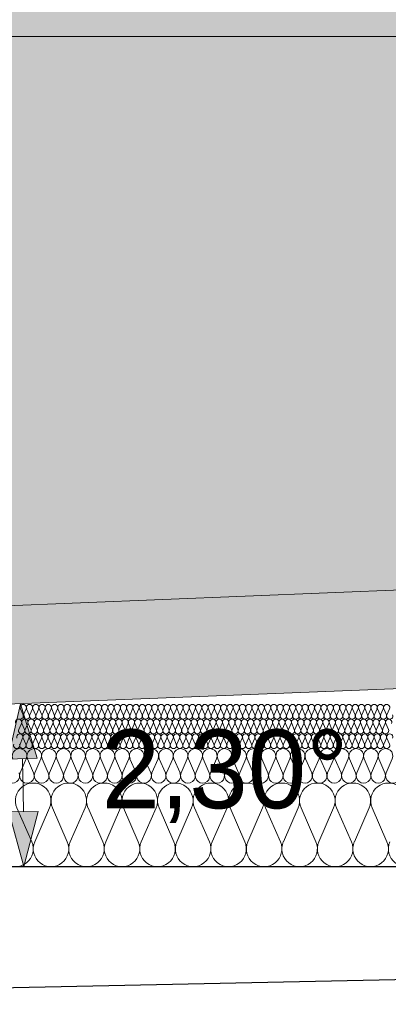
# Model space of a CAD drawing. Extents: x -547885 to -186295, y -25370 to 156194.
# Tile 27 of 256: x -517710 to -516960, y -8250 to -6247. Entities that reach past the tile are written whole.
import ezdxf

# ---------------------------------------------------------------- set-up
doc = ezdxf.new("R2010")
doc.units = 0
doc.header["$MEASUREMENT"] = 0
for name, color, linetype, lineweight in [('Arch dachowki_Nr_Pióra__21', 7, 'Continuous', 9), ('Arch stropy_Nr_Pióra__1', 7, 'Continuous', 25), ('INWENT DACH_Nr_Pióra__21', 7, 'Continuous', 9), ('INWENT KONST. DREWNIANA_Nr_Pióra__21', 7, 'Continuous', 9), ('INWENT WYMIARY_Nr_Pióra__21', 7, 'Continuous', 9), ('INWENT WYMIARY_Nr_Pióra__5', 7, 'Continuous', 13)]:
    doc.layers.add(name, color=color, linetype=linetype, lineweight=lineweight)
for name, color, linetype, lineweight, true_color in [('arch wypelnienia_Nr_Pióra__119', 7, 'Continuous', 13, 0xd9d1d0), ('arch wypelnienia_Nr_Pióra__2', 7, 'Continuous', 13, 0x7f7f7f), ('Inwent Izolacje_Nr_Pióra__2', 7, 'Continuous', 13, 0x7f7f7f)]:
    doc.layers.add(name, color=color, linetype=linetype, lineweight=lineweight, true_color=true_color)
doc.layers.add('Inwent Izolacje', color=7, linetype='Continuous')
doc.layers.add('INWENT WYMIARY', color=7, linetype='Continuous')
doc.styles.add('GENERATED_STYLE_2', font='txt')
doc.dimstyles.new('GENERATED_STYLE__11', dxfattribs={"dimtxt": 160.000002, "dimasz": 110.144928, "dimexe": 0.18, "dimexo": 40, "dimgap": 0.09, "dimtad": 1, "dimtih": 1, "dimtoh": 1, "dimdec": 0, "dimzin": 0, "dimdsep": 46, "dimtxsty": 'GENERATED_STYLE_2', "dimblk": 'ARROWHEAD_5', "dimblk1": 'ARROWHEAD_5', "dimblk2": 'ARROWHEAD_5', "dimcen": 0.09, "dimclrd": 7, "dimclre": 7, "dimclrt": 7, "dimazin": 0, "dimtfac": 1, "dimtdec": 4, "dimtmove": 0, "dimatfit": 3, "dimfxl": 0, "dimtolj": 1, "dimtzin": 0, "dimarcsym": 0})

# ---------------------------------------------------------------- blocks, each defined once
blk = doc.blocks.new('Izolacja cieplna 14_254', base_point=(-507889.6, -7969.6))
at = {"layer": 'Inwent Izolacje_Nr_Pióra__2', "linetype": 'Continuous'}
for p, q in [((-517685.9, -7918.9), (-517716, -7850.2)), ((-517649.8, -7850.2), (-517679.8, -7918.9)), ((-517613.6, -7918.9), (-517643.7, -7850.2)), ((-517577.5, -7850.2), (-517607.6, -7918.9)), ((-517541.4, -7918.9), (-517571.4, -7850.2)), ((-517505.2, -7850.2), (-517535.3, -7918.9)), ((-517469.1, -7918.9), (-517499.2, -7850.2)), ((-517432.9, -7850.2), (-517463, -7918.9)), ((-517396.8, -7918.9), (-517426.9, -7850.2)), ((-517360.7, -7850.2), (-517390.7, -7918.9)), ((-517324.5, -7918.9), (-517354.6, -7850.2)), ((-517288.4, -7850.2), (-517318.5, -7918.9)), ((-517252.3, -7918.9), (-517282.3, -7850.2)), ((-517216.1, -7850.2), (-517246.2, -7918.9)), ((-517180, -7918.9), (-517210, -7850.2)), ((-517143.8, -7850.2), (-517173.9, -7918.9)), ((-517107.7, -7918.9), (-517137.8, -7850.2)), ((-517071.6, -7850.2), (-517101.6, -7918.9)), ((-517035.4, -7918.9), (-517065.5, -7850.2)), ((-516999.3, -7850.2), (-517029.4, -7918.9)), ((-516963.2, -7918.9), (-516993.2, -7850.2))]:
    blk.add_line(p, q, dxfattribs=at)
for centre, start_param, end_param in [((-517682.9, -7835.7), 1.158003, 5.125183), ((-517610.6, -7835.7), 1.158003, 5.125183), ((-517538.3, -7835.7), 1.158003, 5.125183), ((-517466.1, -7835.7), 1.158003, 5.125183), ((-517393.8, -7835.7), 1.158003, 5.125183), ((-517321.5, -7835.7), 1.158003, 5.125183), ((-517249.2, -7835.7), 1.158003, 5.125183), ((-517176.9, -7835.7), 1.158003, 5.125183), ((-517104.7, -7835.7), 1.158003, 5.125183), ((-517032.4, -7835.7), 1.158003, 5.125183), ((-516960.1, -7835.7), 1.158003, 5.125183), ((-517719, -7933.4), 4.299595, 8.266774), ((-517646.7, -7933.4), 4.299595, 8.266774), ((-517574.5, -7933.4), 4.299595, 8.266774), ((-517502.2, -7933.4), 4.299595, 8.266774), ((-517429.9, -7933.4), 4.299595, 8.266774), ((-517357.6, -7933.4), 4.299595, 8.266774), ((-517285.4, -7933.4), 4.299595, 8.266774), ((-517213.1, -7933.4), 4.299595, 8.266774), ((-517140.8, -7933.4), 4.299595, 8.266774), ((-517068.5, -7933.4), 4.299595, 8.266774), ((-516996.3, -7933.4), 4.299595, 8.266774), ((-516924, -7933.4), 4.299595, 8.266774)]:
    blk.add_ellipse(centre, major_axis=(0, -36.2), ratio=0.999515, start_param=start_param, end_param=end_param, dxfattribs=at)
blk = doc.blocks.new('Izolacja cieplna 14_255', base_point=(-508759.6, -7799.6))
at = {"layer": 'Inwent Izolacje_Nr_Pióra__2', "linetype": 'Continuous'}
for p, q in [((-517697, -7750.4), (-517709.4, -7778.7)), ((-517682.1, -7778.7), (-517694.5, -7750.4)), ((-517667.2, -7750.4), (-517679.6, -7778.7)), ((-517652.3, -7778.7), (-517664.7, -7750.4)), ((-517637.4, -7750.4), (-517649.8, -7778.7)), ((-517622.5, -7778.7), (-517634.9, -7750.4)), ((-517607.6, -7750.4), (-517620, -7778.7)), ((-517592.7, -7778.7), (-517605.1, -7750.4)), ((-517577.8, -7750.4), (-517590.2, -7778.7)), ((-517562.9, -7778.7), (-517575.3, -7750.4)), ((-517548, -7750.4), (-517560.4, -7778.7)), ((-517533.1, -7778.7), (-517545.5, -7750.4)), ((-517518.3, -7750.4), (-517530.6, -7778.7)), ((-517503.4, -7778.7), (-517515.7, -7750.4)), ((-517488.5, -7750.4), (-517500.9, -7778.7)), ((-517473.6, -7778.7), (-517486, -7750.4)), ((-517458.7, -7750.4), (-517471.1, -7778.7)), ((-517443.8, -7778.7), (-517456.2, -7750.4)), ((-517428.9, -7750.4), (-517441.3, -7778.7)), ((-517414, -7778.7), (-517426.4, -7750.4)), ((-517399.1, -7750.4), (-517411.5, -7778.7)), ((-517384.2, -7778.7), (-517396.6, -7750.4)), ((-517369.3, -7750.4), (-517381.7, -7778.7)), ((-517354.4, -7778.7), (-517366.8, -7750.4)), ((-517339.5, -7750.4), (-517351.9, -7778.7)), ((-517324.6, -7778.7), (-517337, -7750.4)), ((-517309.7, -7750.4), (-517322.1, -7778.7)), ((-517294.8, -7778.7), (-517307.2, -7750.4)), ((-517280, -7750.4), (-517292.3, -7778.7)), ((-517265.1, -7778.7), (-517277.5, -7750.4)), ((-517250.2, -7750.4), (-517262.6, -7778.7)), ((-517235.3, -7778.7), (-517247.7, -7750.4)), ((-517220.4, -7750.4), (-517232.8, -7778.7)), ((-517205.5, -7778.7), (-517217.9, -7750.4)), ((-517190.6, -7750.4), (-517203, -7778.7)), ((-517175.7, -7778.7), (-517188.1, -7750.4)), ((-517160.8, -7750.4), (-517173.2, -7778.7)), ((-517145.9, -7778.7), (-517158.3, -7750.4)), ((-517131, -7750.4), (-517143.4, -7778.7)), ((-517116.1, -7778.7), (-517128.5, -7750.4)), ((-517101.2, -7750.4), (-517113.6, -7778.7)), ((-517086.3, -7778.7), (-517098.7, -7750.4)), ((-517071.4, -7750.4), (-517083.8, -7778.7)), ((-517056.5, -7778.7), (-517068.9, -7750.4)), ((-517041.7, -7750.4), (-517054, -7778.7)), ((-517026.8, -7778.7), (-517039.2, -7750.4)), ((-517011.9, -7750.4), (-517024.3, -7778.7)), ((-516997, -7778.7), (-517009.4, -7750.4)), ((-516982.1, -7750.4), (-516994.5, -7778.7)), ((-516967.2, -7778.7), (-516979.6, -7750.4)), ((-516952.3, -7750.4), (-516964.7, -7778.7))]:
    blk.add_line(p, q, dxfattribs=at)
for centre, start_param, end_param in [((-517710.6, -7744.5), 2.728799, 6.695979), ((-517680.8, -7744.5), 2.728799, 6.695979), ((-517651, -7744.5), 2.728799, 6.695979), ((-517621.3, -7744.5), 2.728799, 6.695979), ((-517591.5, -7744.5), 2.728799, 6.695979), ((-517561.7, -7744.5), 2.728799, 6.695979), ((-517531.9, -7744.5), 2.728799, 6.695979), ((-517502.1, -7744.5), 2.728799, 6.695979), ((-517472.3, -7744.5), 2.728799, 6.695979), ((-517442.5, -7744.5), 2.728799, 6.695979), ((-517412.7, -7744.5), 2.728799, 6.695979), ((-517383, -7744.5), 2.728799, 6.695979), ((-517353.2, -7744.5), 2.728799, 6.695979), ((-517323.4, -7744.5), 2.728799, 6.695979), ((-517293.6, -7744.5), 2.728799, 6.695979), ((-517263.8, -7744.5), 2.728799, 6.695979), ((-517234, -7744.5), 2.728799, 6.695979), ((-517204.2, -7744.5), 2.728799, 6.695979), ((-517174.4, -7744.5), 2.728799, 6.695979), ((-517144.7, -7744.5), 2.728799, 6.695979), ((-517114.9, -7744.5), 2.728799, 6.695979), ((-517085.1, -7744.5), 2.728799, 6.695979), ((-517055.3, -7744.5), 2.728799, 6.695979), ((-517025.5, -7744.5), 2.728799, 6.695979), ((-516995.7, -7744.5), 2.728799, 6.695979), ((-516965.9, -7744.5), 2.728799, 6.695979), ((-517725.5, -7784.7), 5.870392, 9.837571), ((-517695.7, -7784.7), 5.870392, 9.837571), ((-517665.9, -7784.7), 5.870392, 9.837571), ((-517636.1, -7784.7), 5.870392, 9.837571), ((-517606.4, -7784.7), 5.870392, 9.837571), ((-517576.6, -7784.7), 5.870392, 9.837571), ((-517546.8, -7784.7), 5.870392, 9.837571), ((-517517, -7784.7), 5.870392, 9.837571), ((-517487.2, -7784.7), 5.870392, 9.837571), ((-517457.4, -7784.7), 5.870392, 9.837571), ((-517427.6, -7784.7), 5.870392, 9.837571), ((-517397.9, -7784.7), 5.870392, 9.837571), ((-517368.1, -7784.7), 5.870392, 9.837571), ((-517338.3, -7784.7), 5.870392, 9.837571), ((-517308.5, -7784.7), 5.870392, 9.837571), ((-517278.7, -7784.7), 5.870392, 9.837571), ((-517248.9, -7784.7), 5.870392, 9.837571), ((-517219.1, -7784.7), 5.870392, 9.837571), ((-517189.3, -7784.7), 5.870392, 9.837571), ((-517159.6, -7784.7), 5.870392, 9.837571), ((-517129.8, -7784.7), 5.870392, 9.837571), ((-517100, -7784.7), 5.870392, 9.837571), ((-517070.2, -7784.7), 5.870392, 9.837571), ((-517040.4, -7784.7), 5.870392, 9.837571), ((-517010.6, -7784.7), 5.870392, 9.837571), ((-516980.8, -7784.7), 5.870392, 9.837571), ((-516951, -7784.7), 5.870392, 9.837571)]:
    blk.add_ellipse(centre, major_axis=(-14.9, 0), ratio=0.999587, start_param=start_param, end_param=end_param, dxfattribs=at)
blk = doc.blocks.new('Izolacja cieplna 14_256', base_point=(-509409.6, -7729.6))
at = {"layer": 'Inwent Izolacje_Nr_Pióra__2', "linetype": 'Continuous'}
for p, q in [((-517704.4, -7708.5), (-517709.7, -7720.6)), ((-517698, -7720.6), (-517703.3, -7708.5)), ((-517691.6, -7708.5), (-517696.9, -7720.6)), ((-517685.2, -7720.6), (-517690.5, -7708.5)), ((-517678.8, -7708.5), (-517684.1, -7720.6)), ((-517672.5, -7720.6), (-517677.8, -7708.5)), ((-517666.1, -7708.5), (-517671.4, -7720.6)), ((-517659.7, -7720.6), (-517665, -7708.5)), ((-517653.3, -7708.5), (-517658.6, -7720.6)), ((-517646.9, -7720.6), (-517652.2, -7708.5)), ((-517640.6, -7708.5), (-517645.9, -7720.6)), ((-517634.2, -7720.6), (-517639.5, -7708.5)), ((-517627.8, -7708.5), (-517633.1, -7720.6)), ((-517621.4, -7720.6), (-517626.7, -7708.5)), ((-517615, -7708.5), (-517620.3, -7720.6)), ((-517608.7, -7720.6), (-517614, -7708.5)), ((-517602.3, -7708.5), (-517607.6, -7720.6)), ((-517595.9, -7720.6), (-517601.2, -7708.5)), ((-517589.5, -7708.5), (-517594.8, -7720.6)), ((-517583.1, -7720.6), (-517588.4, -7708.5)), ((-517576.8, -7708.5), (-517582.1, -7720.6)), ((-517570.4, -7720.6), (-517575.7, -7708.5)), ((-517564, -7708.5), (-517569.3, -7720.6)), ((-517557.6, -7720.6), (-517562.9, -7708.5)), ((-517551.2, -7708.5), (-517556.5, -7720.6)), ((-517544.9, -7720.6), (-517550.2, -7708.5)), ((-517538.5, -7708.5), (-517543.8, -7720.6)), ((-517532.1, -7720.6), (-517537.4, -7708.5)), ((-517525.7, -7708.5), (-517531, -7720.6)), ((-517519.3, -7720.6), (-517524.6, -7708.5)), ((-517513, -7708.5), (-517518.3, -7720.6)), ((-517506.6, -7720.6), (-517511.9, -7708.5)), ((-517500.2, -7708.5), (-517505.5, -7720.6)), ((-517493.8, -7720.6), (-517499.1, -7708.5)), ((-517487.4, -7708.5), (-517492.7, -7720.6)), ((-517481.1, -7720.6), (-517486.4, -7708.5)), ((-517474.7, -7708.5), (-517480, -7720.6)), ((-517468.3, -7720.6), (-517473.6, -7708.5)), ((-517461.9, -7708.5), (-517467.2, -7720.6)), ((-517455.5, -7720.6), (-517460.8, -7708.5)), ((-517449.2, -7708.5), (-517454.5, -7720.6)), ((-517442.8, -7720.6), (-517448.1, -7708.5)), ((-517436.4, -7708.5), (-517441.7, -7720.6)), ((-517430, -7720.6), (-517435.3, -7708.5)), ((-517423.6, -7708.5), (-517428.9, -7720.6)), ((-517417.3, -7720.6), (-517422.6, -7708.5)), ((-517410.9, -7708.5), (-517416.2, -7720.6)), ((-517404.5, -7720.6), (-517409.8, -7708.5)), ((-517398.1, -7708.5), (-517403.4, -7720.6)), ((-517391.7, -7720.6), (-517397, -7708.5)), ((-517385.4, -7708.5), (-517390.7, -7720.6)), ((-517379, -7720.6), (-517384.3, -7708.5)), ((-517372.6, -7708.5), (-517377.9, -7720.6)), ((-517366.2, -7720.6), (-517371.5, -7708.5)), ((-517359.8, -7708.5), (-517365.1, -7720.6)), ((-517353.4, -7720.6), (-517358.8, -7708.5)), ((-517347.1, -7708.5), (-517352.4, -7720.6)), ((-517340.7, -7720.6), (-517346, -7708.5)), ((-517334.3, -7708.5), (-517339.6, -7720.6)), ((-517327.9, -7720.6), (-517333.2, -7708.5)), ((-517321.5, -7708.5), (-517326.9, -7720.6)), ((-517315.2, -7720.6), (-517320.5, -7708.5)), ((-517308.8, -7708.5), (-517314.1, -7720.6)), ((-517302.4, -7720.6), (-517307.7, -7708.5)), ((-517296, -7708.5), (-517301.3, -7720.6)), ((-517289.6, -7720.6), (-517295, -7708.5)), ((-517283.3, -7708.5), (-517288.6, -7720.6)), ((-517276.9, -7720.6), (-517282.2, -7708.5)), ((-517270.5, -7708.5), (-517275.8, -7720.6)), ((-517264.1, -7720.6), (-517269.4, -7708.5)), ((-517257.7, -7708.5), (-517263.1, -7720.6)), ((-517251.4, -7720.6), (-517256.7, -7708.5)), ((-517245, -7708.5), (-517250.3, -7720.6)), ((-517238.6, -7720.6), (-517243.9, -7708.5)), ((-517232.2, -7708.5), (-517237.5, -7720.6)), ((-517225.8, -7720.6), (-517231.2, -7708.5)), ((-517219.5, -7708.5), (-517224.8, -7720.6)), ((-517213.1, -7720.6), (-517218.4, -7708.5)), ((-517206.7, -7708.5), (-517212, -7720.6)), ((-517200.3, -7720.6), (-517205.6, -7708.5)), ((-517193.9, -7708.5), (-517199.3, -7720.6)), ((-517187.6, -7720.6), (-517192.9, -7708.5)), ((-517181.2, -7708.5), (-517186.5, -7720.6)), ((-517174.8, -7720.6), (-517180.1, -7708.5)), ((-517168.4, -7708.5), (-517173.7, -7720.6)), ((-517162, -7720.6), (-517167.4, -7708.5)), ((-517155.7, -7708.5), (-517161, -7720.6)), ((-517149.3, -7720.6), (-517154.6, -7708.5)), ((-517142.9, -7708.5), (-517148.2, -7720.6)), ((-517136.5, -7720.6), (-517141.8, -7708.5)), ((-517130.1, -7708.5), (-517135.5, -7720.6)), ((-517123.8, -7720.6), (-517129.1, -7708.5)), ((-517117.4, -7708.5), (-517122.7, -7720.6)), ((-517111, -7720.6), (-517116.3, -7708.5)), ((-517104.6, -7708.5), (-517109.9, -7720.6)), ((-517098.2, -7720.6), (-517103.5, -7708.5)), ((-517091.9, -7708.5), (-517097.2, -7720.6)), ((-517085.5, -7720.6), (-517090.8, -7708.5)), ((-517079.1, -7708.5), (-517084.4, -7720.6)), ((-517072.7, -7720.6), (-517078, -7708.5)), ((-517066.3, -7708.5), (-517071.6, -7720.6)), ((-517060, -7720.6), (-517065.3, -7708.5)), ((-517053.6, -7708.5), (-517058.9, -7720.6)), ((-517047.2, -7720.6), (-517052.5, -7708.5)), ((-517040.8, -7708.5), (-517046.1, -7720.6)), ((-517034.4, -7720.6), (-517039.7, -7708.5)), ((-517028.1, -7708.5), (-517033.4, -7720.6)), ((-517021.7, -7720.6), (-517027, -7708.5)), ((-517015.3, -7708.5), (-517020.6, -7720.6)), ((-517008.9, -7720.6), (-517014.2, -7708.5)), ((-517002.5, -7708.5), (-517007.8, -7720.6)), ((-516996.2, -7720.6), (-517001.5, -7708.5)), ((-516989.8, -7708.5), (-516995.1, -7720.6)), ((-516983.4, -7720.6), (-516988.7, -7708.5)), ((-516977, -7708.5), (-516982.3, -7720.6)), ((-516970.6, -7720.6), (-516975.9, -7708.5)), ((-516964.3, -7708.5), (-516969.6, -7720.6)), ((-516957.9, -7720.6), (-516963.2, -7708.5))]:
    blk.add_line(p, q, dxfattribs=at)
for centre, start_param, end_param in [((-517710.2, -7706), 1.158003, 5.125183), ((-517697.4, -7706), 1.158003, 5.125183), ((-517684.7, -7706), 1.158003, 5.125183), ((-517671.9, -7706), 1.158003, 5.125183), ((-517659.2, -7706), 1.158003, 5.125183), ((-517646.4, -7706), 1.158003, 5.125183), ((-517633.6, -7706), 1.158003, 5.125183), ((-517620.9, -7706), 1.158003, 5.125183), ((-517608.1, -7706), 1.158003, 5.125183), ((-517595.4, -7706), 1.158003, 5.125183), ((-517582.6, -7706), 1.158003, 5.125183), ((-517569.8, -7706), 1.158003, 5.125183), ((-517557.1, -7706), 1.158003, 5.125183), ((-517544.3, -7706), 1.158003, 5.125183), ((-517531.6, -7706), 1.158003, 5.125183), ((-517518.8, -7706), 1.158003, 5.125183), ((-517506, -7706), 1.158003, 5.125183), ((-517493.3, -7706), 1.158003, 5.125183), ((-517480.5, -7706), 1.158003, 5.125183), ((-517467.8, -7706), 1.158003, 5.125183), ((-517455, -7706), 1.158003, 5.125183), ((-517442.2, -7706), 1.158003, 5.125183), ((-517429.5, -7706), 1.158003, 5.125183), ((-517416.7, -7706), 1.158003, 5.125183), ((-517404, -7706), 1.158003, 5.125183), ((-517391.2, -7706), 1.158003, 5.125183), ((-517378.4, -7706), 1.158003, 5.125183), ((-517365.7, -7706), 1.158003, 5.125183), ((-517352.9, -7706), 1.158003, 5.125183), ((-517340.2, -7706), 1.158003, 5.125183), ((-517327.4, -7706), 1.158003, 5.125183), ((-517314.6, -7706), 1.158003, 5.125183), ((-517301.9, -7706), 1.158003, 5.125183), ((-517289.1, -7706), 1.158003, 5.125183), ((-517276.4, -7706), 1.158003, 5.125183), ((-517263.6, -7706), 1.158003, 5.125183), ((-517250.8, -7706), 1.158003, 5.125183), ((-517238.1, -7706), 1.158003, 5.125183), ((-517225.3, -7706), 1.158003, 5.125183), ((-517212.5, -7706), 1.158003, 5.125183), ((-517199.8, -7706), 1.158003, 5.125183), ((-517187, -7706), 1.158003, 5.125183), ((-517174.3, -7706), 1.158003, 5.125183), ((-517161.5, -7706), 1.158003, 5.125183), ((-517148.7, -7706), 1.158003, 5.125183), ((-517136, -7706), 1.158003, 5.125183), ((-517123.2, -7706), 1.158003, 5.125183), ((-517110.5, -7706), 1.158003, 5.125183), ((-517097.7, -7706), 1.158003, 5.125183), ((-517084.9, -7706), 1.158003, 5.125183), ((-517072.2, -7706), 1.158003, 5.125183), ((-517059.4, -7706), 1.158003, 5.125183), ((-517046.7, -7706), 1.158003, 5.125183), ((-517033.9, -7706), 1.158003, 5.125183), ((-517021.1, -7706), 1.158003, 5.125183), ((-517008.4, -7706), 1.158003, 5.125183), ((-516995.6, -7706), 1.158003, 5.125183), ((-516982.9, -7706), 1.158003, 5.125183), ((-516970.1, -7706), 1.158003, 5.125183), ((-516957.3, -7706), 1.158003, 5.125183), ((-517716.6, -7723.2), 4.299595, 8.266774), ((-517703.8, -7723.2), 4.299595, 8.266774), ((-517691.1, -7723.2), 4.299595, 8.266774), ((-517678.3, -7723.2), 4.299595, 8.266774), ((-517665.5, -7723.2), 4.299595, 8.266774), ((-517652.8, -7723.2), 4.299595, 8.266774), ((-517640, -7723.2), 4.299595, 8.266774), ((-517627.3, -7723.2), 4.299595, 8.266774), ((-517614.5, -7723.2), 4.299595, 8.266774), ((-517601.7, -7723.2), 4.299595, 8.266774), ((-517589, -7723.2), 4.299595, 8.266774), ((-517576.2, -7723.2), 4.299595, 8.266774), ((-517563.5, -7723.2), 4.299595, 8.266774), ((-517550.7, -7723.2), 4.299595, 8.266774), ((-517537.9, -7723.2), 4.299595, 8.266774), ((-517525.2, -7723.2), 4.299595, 8.266774), ((-517512.4, -7723.2), 4.299595, 8.266774), ((-517499.7, -7723.2), 4.299595, 8.266774), ((-517486.9, -7723.2), 4.299595, 8.266774), ((-517474.1, -7723.2), 4.299595, 8.266774), ((-517461.4, -7723.2), 4.299595, 8.266774), ((-517448.6, -7723.2), 4.299595, 8.266774), ((-517435.9, -7723.2), 4.299595, 8.266774), ((-517423.1, -7723.2), 4.299595, 8.266774), ((-517410.3, -7723.2), 4.299595, 8.266774), ((-517397.6, -7723.2), 4.299595, 8.266774), ((-517384.8, -7723.2), 4.299595, 8.266774), ((-517372.1, -7723.2), 4.299595, 8.266774), ((-517359.3, -7723.2), 4.299595, 8.266774), ((-517346.5, -7723.2), 4.299595, 8.266774), ((-517333.8, -7723.2), 4.299595, 8.266774), ((-517321, -7723.2), 4.299595, 8.266774), ((-517308.3, -7723.2), 4.299595, 8.266774), ((-517295.5, -7723.2), 4.299595, 8.266774), ((-517282.7, -7723.2), 4.299595, 8.266774), ((-517270, -7723.2), 4.299595, 8.266774), ((-517257.2, -7723.2), 4.299595, 8.266774), ((-517244.4, -7723.2), 4.299595, 8.266774), ((-517231.7, -7723.2), 4.299595, 8.266774), ((-517218.9, -7723.2), 4.299595, 8.266774), ((-517206.2, -7723.2), 4.299595, 8.266774), ((-517193.4, -7723.2), 4.299595, 8.266774), ((-517180.6, -7723.2), 4.299595, 8.266774), ((-517167.9, -7723.2), 4.299595, 8.266774), ((-517155.1, -7723.2), 4.299595, 8.266774), ((-517142.4, -7723.2), 4.299595, 8.266774), ((-517129.6, -7723.2), 4.299595, 8.266774), ((-517116.8, -7723.2), 4.299595, 8.266774), ((-517104.1, -7723.2), 4.299595, 8.266774), ((-517091.3, -7723.2), 4.299595, 8.266774), ((-517078.6, -7723.2), 4.299595, 8.266774), ((-517065.8, -7723.2), 4.299595, 8.266774), ((-517053, -7723.2), 4.299595, 8.266774), ((-517040.3, -7723.2), 4.299595, 8.266774), ((-517027.5, -7723.2), 4.299595, 8.266774), ((-517014.8, -7723.2), 4.299595, 8.266774), ((-517002, -7723.2), 4.299595, 8.266774), ((-516989.2, -7723.2), 4.299595, 8.266774), ((-516976.5, -7723.2), 4.299595, 8.266774), ((-516963.7, -7723.2), 4.299595, 8.266774)]:
    blk.add_ellipse(centre, major_axis=(0, -6.38), ratio=0.999979, start_param=start_param, end_param=end_param, dxfattribs=at)
blk = doc.blocks.new('Izolacja cieplna 14_257', base_point=(-510059.6, -7699.6))
at = {"layer": 'Inwent Izolacje_Nr_Pióra__2', "linetype": 'Continuous'}
for p, q in [((-517706.9, -7678.5), (-517712.2, -7690.6)), ((-517700.5, -7690.6), (-517705.8, -7678.5)), ((-517694.1, -7678.5), (-517699.4, -7690.6)), ((-517687.7, -7690.6), (-517693.1, -7678.5)), ((-517681.4, -7678.5), (-517686.7, -7690.6)), ((-517675, -7690.6), (-517680.3, -7678.5)), ((-517668.6, -7678.5), (-517673.9, -7690.6)), ((-517662.2, -7690.6), (-517667.5, -7678.5)), ((-517655.8, -7678.5), (-517661.1, -7690.6)), ((-517649.5, -7690.6), (-517654.8, -7678.5)), ((-517643.1, -7678.5), (-517648.4, -7690.6)), ((-517636.7, -7690.6), (-517642, -7678.5)), ((-517630.3, -7678.5), (-517635.6, -7690.6)), ((-517623.9, -7690.6), (-517629.2, -7678.5)), ((-517617.5, -7678.5), (-517622.8, -7690.6)), ((-517611.2, -7690.6), (-517616.5, -7678.5)), ((-517604.8, -7678.5), (-517610.1, -7690.6)), ((-517598.4, -7690.6), (-517603.7, -7678.5)), ((-517592, -7678.5), (-517597.3, -7690.6)), ((-517585.6, -7690.6), (-517590.9, -7678.5)), ((-517579.2, -7678.5), (-517584.5, -7690.6)), ((-517572.9, -7690.6), (-517578.2, -7678.5)), ((-517566.5, -7678.5), (-517571.8, -7690.6)), ((-517560.1, -7690.6), (-517565.4, -7678.5)), ((-517553.7, -7678.5), (-517559, -7690.6)), ((-517547.3, -7690.6), (-517552.6, -7678.5)), ((-517540.9, -7678.5), (-517546.3, -7690.6)), ((-517534.6, -7690.6), (-517539.9, -7678.5)), ((-517528.2, -7678.5), (-517533.5, -7690.6)), ((-517521.8, -7690.6), (-517527.1, -7678.5)), ((-517515.4, -7678.5), (-517520.7, -7690.6)), ((-517509, -7690.6), (-517514.3, -7678.5)), ((-517502.6, -7678.5), (-517508, -7690.6)), ((-517496.3, -7690.6), (-517501.6, -7678.5)), ((-517489.9, -7678.5), (-517495.2, -7690.6)), ((-517483.5, -7690.6), (-517488.8, -7678.5)), ((-517477.1, -7678.5), (-517482.4, -7690.6)), ((-517470.7, -7690.6), (-517476, -7678.5)), ((-517464.3, -7678.5), (-517469.7, -7690.6)), ((-517458, -7690.6), (-517463.3, -7678.5)), ((-517451.6, -7678.5), (-517456.9, -7690.6)), ((-517445.2, -7690.6), (-517450.5, -7678.5)), ((-517438.8, -7678.5), (-517444.1, -7690.6)), ((-517432.4, -7690.6), (-517437.7, -7678.5)), ((-517426, -7678.5), (-517431.4, -7690.6)), ((-517419.7, -7690.6), (-517425, -7678.5)), ((-517413.3, -7678.5), (-517418.6, -7690.6)), ((-517406.9, -7690.6), (-517412.2, -7678.5)), ((-517400.5, -7678.5), (-517405.8, -7690.6)), ((-517394.1, -7690.6), (-517399.4, -7678.5)), ((-517387.7, -7678.5), (-517393.1, -7690.6)), ((-517381.4, -7690.6), (-517386.7, -7678.5)), ((-517375, -7678.5), (-517380.3, -7690.6)), ((-517368.6, -7690.6), (-517373.9, -7678.5)), ((-517362.2, -7678.5), (-517367.5, -7690.6)), ((-517355.8, -7690.6), (-517361.1, -7678.5)), ((-517349.5, -7678.5), (-517354.8, -7690.6)), ((-517343.1, -7690.6), (-517348.4, -7678.5)), ((-517336.7, -7678.5), (-517342, -7690.6)), ((-517330.3, -7690.6), (-517335.6, -7678.5)), ((-517323.9, -7678.5), (-517329.2, -7690.6)), ((-517317.5, -7690.6), (-517322.8, -7678.5)), ((-517311.2, -7678.5), (-517316.5, -7690.6)), ((-517304.8, -7690.6), (-517310.1, -7678.5)), ((-517298.4, -7678.5), (-517303.7, -7690.6)), ((-517292, -7690.6), (-517297.3, -7678.5)), ((-517285.6, -7678.5), (-517290.9, -7690.6)), ((-517279.2, -7690.6), (-517284.5, -7678.5)), ((-517272.9, -7678.5), (-517278.2, -7690.6)), ((-517266.5, -7690.6), (-517271.8, -7678.5)), ((-517260.1, -7678.5), (-517265.4, -7690.6)), ((-517253.7, -7690.6), (-517259, -7678.5)), ((-517247.3, -7678.5), (-517252.6, -7690.6)), ((-517240.9, -7690.6), (-517246.3, -7678.5)), ((-517234.6, -7678.5), (-517239.9, -7690.6)), ((-517228.2, -7690.6), (-517233.5, -7678.5)), ((-517221.8, -7678.5), (-517227.1, -7690.6)), ((-517215.4, -7690.6), (-517220.7, -7678.5)), ((-517209, -7678.5), (-517214.3, -7690.6)), ((-517202.6, -7690.6), (-517208, -7678.5)), ((-517196.3, -7678.5), (-517201.6, -7690.6)), ((-517189.9, -7690.6), (-517195.2, -7678.5)), ((-517183.5, -7678.5), (-517188.8, -7690.6)), ((-517177.1, -7690.6), (-517182.4, -7678.5)), ((-517170.7, -7678.5), (-517176, -7690.6)), ((-517164.3, -7690.6), (-517169.7, -7678.5)), ((-517158, -7678.5), (-517163.3, -7690.6)), ((-517151.6, -7690.6), (-517156.9, -7678.5)), ((-517145.2, -7678.5), (-517150.5, -7690.6)), ((-517138.8, -7690.6), (-517144.1, -7678.5)), ((-517132.4, -7678.5), (-517137.7, -7690.6)), ((-517126, -7690.6), (-517131.4, -7678.5)), ((-517119.7, -7678.5), (-517125, -7690.6)), ((-517113.3, -7690.6), (-517118.6, -7678.5)), ((-517106.9, -7678.5), (-517112.2, -7690.6)), ((-517100.5, -7690.6), (-517105.8, -7678.5)), ((-517094.1, -7678.5), (-517099.4, -7690.6)), ((-517087.7, -7690.6), (-517093.1, -7678.5)), ((-517081.4, -7678.5), (-517086.7, -7690.6)), ((-517075, -7690.6), (-517080.3, -7678.5)), ((-517068.6, -7678.5), (-517073.9, -7690.6)), ((-517062.2, -7690.6), (-517067.5, -7678.5)), ((-517055.8, -7678.5), (-517061.1, -7690.6)), ((-517049.5, -7690.6), (-517054.8, -7678.5)), ((-517043.1, -7678.5), (-517048.4, -7690.6)), ((-517036.7, -7690.6), (-517042, -7678.5)), ((-517030.3, -7678.5), (-517035.6, -7690.6)), ((-517023.9, -7690.6), (-517029.2, -7678.5)), ((-517017.5, -7678.5), (-517022.8, -7690.6)), ((-517011.2, -7690.6), (-517016.5, -7678.5)), ((-517004.8, -7678.5), (-517010.1, -7690.6)), ((-516998.4, -7690.6), (-517003.7, -7678.5)), ((-516992, -7678.5), (-516997.3, -7690.6)), ((-516985.6, -7690.6), (-516990.9, -7678.5)), ((-516979.2, -7678.5), (-516984.5, -7690.6)), ((-516972.9, -7690.6), (-516978.2, -7678.5)), ((-516966.5, -7678.5), (-516971.8, -7690.6)), ((-516960.1, -7690.6), (-516965.4, -7678.5))]:
    blk.add_line(p, q, dxfattribs=at)
for centre, start_param, end_param in [((-517712.7, -7676), 2.728799, 6.695979), ((-517700, -7676), 2.728799, 6.695979), ((-517687.2, -7676), 2.728799, 6.695979), ((-517674.4, -7676), 2.728799, 6.695979), ((-517661.7, -7676), 2.728799, 6.695979), ((-517648.9, -7676), 2.728799, 6.695979), ((-517636.1, -7676), 2.728799, 6.695979), ((-517623.4, -7676), 2.728799, 6.695979), ((-517610.6, -7676), 2.728799, 6.695979), ((-517597.9, -7676), 2.728799, 6.695979), ((-517585.1, -7676), 2.728799, 6.695979), ((-517572.3, -7676), 2.728799, 6.695979), ((-517559.6, -7676), 2.728799, 6.695979), ((-517546.8, -7676), 2.728799, 6.695979), ((-517534, -7676), 2.728799, 6.695979), ((-517521.3, -7676), 2.728799, 6.695979), ((-517508.5, -7676), 2.728799, 6.695979), ((-517495.7, -7676), 2.728799, 6.695979), ((-517483, -7676), 2.728799, 6.695979), ((-517470.2, -7676), 2.728799, 6.695979), ((-517457.4, -7676), 2.728799, 6.695979), ((-517444.7, -7676), 2.728799, 6.695979), ((-517431.9, -7676), 2.728799, 6.695979), ((-517419.1, -7676), 2.728799, 6.695979), ((-517406.4, -7676), 2.728799, 6.695979), ((-517393.6, -7676), 2.728799, 6.695979), ((-517380.8, -7676), 2.728799, 6.695979), ((-517368.1, -7676), 2.728799, 6.695979), ((-517355.3, -7676), 2.728799, 6.695979), ((-517342.5, -7676), 2.728799, 6.695979), ((-517329.8, -7676), 2.728799, 6.695979), ((-517317, -7676), 2.728799, 6.695979), ((-517304.2, -7676), 2.728799, 6.695979), ((-517291.5, -7676), 2.728799, 6.695979), ((-517278.7, -7676), 2.728799, 6.695979), ((-517265.9, -7676), 2.728799, 6.695979), ((-517253.2, -7676), 2.728799, 6.695979), ((-517240.4, -7676), 2.728799, 6.695979), ((-517227.6, -7676), 2.728799, 6.695979), ((-517214.9, -7676), 2.728799, 6.695979), ((-517202.1, -7676), 2.728799, 6.695979), ((-517189.3, -7676), 2.728799, 6.695979), ((-517176.6, -7676), 2.728799, 6.695979), ((-517163.8, -7676), 2.728799, 6.695979), ((-517151, -7676), 2.728799, 6.695979), ((-517138.3, -7676), 2.728799, 6.695979), ((-517125.5, -7676), 2.728799, 6.695979), ((-517112.7, -7676), 2.728799, 6.695979), ((-517100, -7676), 2.728799, 6.695979), ((-517087.2, -7676), 2.728799, 6.695979), ((-517074.4, -7676), 2.728799, 6.695979), ((-517061.7, -7676), 2.728799, 6.695979), ((-517048.9, -7676), 2.728799, 6.695979), ((-517036.1, -7676), 2.728799, 6.695979), ((-517023.4, -7676), 2.728799, 6.695979), ((-517010.6, -7676), 2.728799, 6.695979), ((-516997.9, -7676), 2.728799, 6.695979), ((-516985.1, -7676), 2.728799, 6.695979), ((-516972.3, -7676), 2.728799, 6.695979), ((-516959.6, -7676), 2.728799, 6.695979), ((-517706.4, -7693.2), 5.870392, 9.837571), ((-517693.6, -7693.2), 5.870392, 9.837571), ((-517680.8, -7693.2), 5.870392, 9.837571), ((-517668.1, -7693.2), 5.870392, 9.837571), ((-517655.3, -7693.2), 5.870392, 9.837571), ((-517642.5, -7693.2), 5.870392, 9.837571), ((-517629.8, -7693.2), 5.870392, 9.837571), ((-517617, -7693.2), 5.870392, 9.837571), ((-517604.2, -7693.2), 5.870392, 9.837571), ((-517591.5, -7693.2), 5.870392, 9.837571), ((-517578.7, -7693.2), 5.870392, 9.837571), ((-517565.9, -7693.2), 5.870392, 9.837571), ((-517553.2, -7693.2), 5.870392, 9.837571), ((-517540.4, -7693.2), 5.870392, 9.837571), ((-517527.6, -7693.2), 5.870392, 9.837571), ((-517514.9, -7693.2), 5.870392, 9.837571), ((-517502.1, -7693.2), 5.870392, 9.837571), ((-517489.3, -7693.2), 5.870392, 9.837571), ((-517476.6, -7693.2), 5.870392, 9.837571), ((-517463.8, -7693.2), 5.870392, 9.837571), ((-517451, -7693.2), 5.870392, 9.837571), ((-517438.3, -7693.2), 5.870392, 9.837571), ((-517425.5, -7693.2), 5.870392, 9.837571), ((-517412.7, -7693.2), 5.870392, 9.837571), ((-517400, -7693.2), 5.870392, 9.837571), ((-517387.2, -7693.2), 5.870392, 9.837571), ((-517374.4, -7693.2), 5.870392, 9.837571), ((-517361.7, -7693.2), 5.870392, 9.837571), ((-517348.9, -7693.2), 5.870392, 9.837571), ((-517336.1, -7693.2), 5.870392, 9.837571), ((-517323.4, -7693.2), 5.870392, 9.837571), ((-517310.6, -7693.2), 5.870392, 9.837571), ((-517297.9, -7693.2), 5.870392, 9.837571), ((-517285.1, -7693.2), 5.870392, 9.837571), ((-517272.3, -7693.2), 5.870392, 9.837571), ((-517259.6, -7693.2), 5.870392, 9.837571), ((-517246.8, -7693.2), 5.870392, 9.837571), ((-517234, -7693.2), 5.870392, 9.837571), ((-517221.3, -7693.2), 5.870392, 9.837571), ((-517208.5, -7693.2), 5.870392, 9.837571), ((-517195.7, -7693.2), 5.870392, 9.837571), ((-517183, -7693.2), 5.870392, 9.837571), ((-517170.2, -7693.2), 5.870392, 9.837571), ((-517157.4, -7693.2), 5.870392, 9.837571), ((-517144.7, -7693.2), 5.870392, 9.837571), ((-517131.9, -7693.2), 5.870392, 9.837571), ((-517119.1, -7693.2), 5.870392, 9.837571), ((-517106.4, -7693.2), 5.870392, 9.837571), ((-517093.6, -7693.2), 5.870392, 9.837571), ((-517080.8, -7693.2), 5.870392, 9.837571), ((-517068.1, -7693.2), 5.870392, 9.837571), ((-517055.3, -7693.2), 5.870392, 9.837571), ((-517042.5, -7693.2), 5.870392, 9.837571), ((-517029.8, -7693.2), 5.870392, 9.837571), ((-517017, -7693.2), 5.870392, 9.837571), ((-517004.2, -7693.2), 5.870392, 9.837571), ((-516991.5, -7693.2), 5.870392, 9.837571), ((-516978.7, -7693.2), 5.870392, 9.837571), ((-516965.9, -7693.2), 5.870392, 9.837571)]:
    blk.add_ellipse(centre, major_axis=(-6.38, 0), ratio=0.999587, start_param=start_param, end_param=end_param, dxfattribs=at)
blk = doc.blocks.new('Izolacja cieplna 14_258', base_point=(-510709.6, -7669.6))
at = {"layer": 'Inwent Izolacje_Nr_Pióra__2', "linetype": 'Continuous'}
for p, q in [((-517703.7, -7660.6), (-517709, -7648.5)), ((-517697.3, -7648.5), (-517702.6, -7660.6)), ((-517691, -7660.6), (-517696.3, -7648.5)), ((-517684.6, -7648.5), (-517689.9, -7660.6)), ((-517678.2, -7660.6), (-517683.5, -7648.5)), ((-517671.8, -7648.5), (-517677.1, -7660.6)), ((-517665.5, -7660.6), (-517670.8, -7648.5)), ((-517659.1, -7648.5), (-517664.4, -7660.6)), ((-517652.7, -7660.6), (-517658, -7648.5)), ((-517646.3, -7648.5), (-517651.6, -7660.6)), ((-517640, -7660.6), (-517645.3, -7648.5)), ((-517633.6, -7648.5), (-517638.9, -7660.6)), ((-517627.2, -7660.6), (-517632.5, -7648.5)), ((-517620.8, -7648.5), (-517626.1, -7660.6)), ((-517614.5, -7660.6), (-517619.8, -7648.5)), ((-517608.1, -7648.5), (-517613.4, -7660.6)), ((-517601.7, -7660.6), (-517607, -7648.5)), ((-517595.3, -7648.5), (-517600.6, -7660.6)), ((-517589, -7660.6), (-517594.3, -7648.5)), ((-517582.6, -7648.5), (-517587.9, -7660.6)), ((-517576.2, -7660.6), (-517581.5, -7648.5)), ((-517569.8, -7648.5), (-517575.1, -7660.6)), ((-517563.5, -7660.6), (-517568.8, -7648.5)), ((-517557.1, -7648.5), (-517562.4, -7660.6)), ((-517550.7, -7660.6), (-517556, -7648.5)), ((-517544.3, -7648.5), (-517549.6, -7660.6)), ((-517538, -7660.6), (-517543.3, -7648.5)), ((-517531.6, -7648.5), (-517536.9, -7660.6)), ((-517525.2, -7660.6), (-517530.5, -7648.5)), ((-517518.8, -7648.5), (-517524.1, -7660.6)), ((-517512.5, -7660.6), (-517517.8, -7648.5)), ((-517506.1, -7648.5), (-517511.4, -7660.6)), ((-517499.7, -7660.6), (-517505, -7648.5)), ((-517493.3, -7648.5), (-517498.6, -7660.6)), ((-517487, -7660.6), (-517492.3, -7648.5)), ((-517480.6, -7648.5), (-517485.9, -7660.6)), ((-517474.2, -7660.6), (-517479.5, -7648.5)), ((-517467.8, -7648.5), (-517473.1, -7660.6)), ((-517461.5, -7660.6), (-517466.8, -7648.5)), ((-517455.1, -7648.5), (-517460.4, -7660.6)), ((-517448.7, -7660.6), (-517454, -7648.5)), ((-517442.3, -7648.5), (-517447.6, -7660.6)), ((-517436, -7660.6), (-517441.3, -7648.5)), ((-517429.6, -7648.5), (-517434.9, -7660.6)), ((-517423.2, -7660.6), (-517428.5, -7648.5)), ((-517416.8, -7648.5), (-517422.1, -7660.6)), ((-517410.5, -7660.6), (-517415.8, -7648.5)), ((-517404.1, -7648.5), (-517409.4, -7660.6)), ((-517397.7, -7660.6), (-517403, -7648.5)), ((-517391.3, -7648.5), (-517396.6, -7660.6)), ((-517385, -7660.6), (-517390.3, -7648.5)), ((-517378.6, -7648.5), (-517383.9, -7660.6)), ((-517372.2, -7660.6), (-517377.5, -7648.5)), ((-517365.8, -7648.5), (-517371.1, -7660.6)), ((-517359.5, -7660.6), (-517364.8, -7648.5)), ((-517353.1, -7648.5), (-517358.4, -7660.6)), ((-517346.7, -7660.6), (-517352, -7648.5)), ((-517340.3, -7648.5), (-517345.6, -7660.6)), ((-517334, -7660.6), (-517339.3, -7648.5)), ((-517327.6, -7648.5), (-517332.9, -7660.6)), ((-517321.2, -7660.6), (-517326.5, -7648.5)), ((-517314.8, -7648.5), (-517320.1, -7660.6)), ((-517308.4, -7660.6), (-517313.8, -7648.5)), ((-517302.1, -7648.5), (-517307.4, -7660.6)), ((-517295.7, -7660.6), (-517301, -7648.5)), ((-517289.3, -7648.5), (-517294.6, -7660.6)), ((-517282.9, -7660.6), (-517288.3, -7648.5)), ((-517276.6, -7648.5), (-517281.9, -7660.6)), ((-517270.2, -7660.6), (-517275.5, -7648.5)), ((-517263.8, -7648.5), (-517269.1, -7660.6)), ((-517257.4, -7660.6), (-517262.8, -7648.5)), ((-517251.1, -7648.5), (-517256.4, -7660.6)), ((-517244.7, -7660.6), (-517250, -7648.5)), ((-517238.3, -7648.5), (-517243.6, -7660.6)), ((-517231.9, -7660.6), (-517237.3, -7648.5)), ((-517225.6, -7648.5), (-517230.9, -7660.6)), ((-517219.2, -7660.6), (-517224.5, -7648.5)), ((-517212.8, -7648.5), (-517218.1, -7660.6)), ((-517206.4, -7660.6), (-517211.8, -7648.5)), ((-517200.1, -7648.5), (-517205.4, -7660.6)), ((-517193.7, -7660.6), (-517199, -7648.5)), ((-517187.3, -7648.5), (-517192.6, -7660.6)), ((-517180.9, -7660.6), (-517186.2, -7648.5)), ((-517174.6, -7648.5), (-517179.9, -7660.6)), ((-517168.2, -7660.6), (-517173.5, -7648.5)), ((-517161.8, -7648.5), (-517167.1, -7660.6)), ((-517155.4, -7660.6), (-517160.7, -7648.5)), ((-517149.1, -7648.5), (-517154.4, -7660.6)), ((-517142.7, -7660.6), (-517148, -7648.5)), ((-517136.3, -7648.5), (-517141.6, -7660.6)), ((-517129.9, -7660.6), (-517135.2, -7648.5)), ((-517123.6, -7648.5), (-517128.9, -7660.6)), ((-517117.2, -7660.6), (-517122.5, -7648.5)), ((-517110.8, -7648.5), (-517116.1, -7660.6)), ((-517104.4, -7660.6), (-517109.7, -7648.5)), ((-517098.1, -7648.5), (-517103.4, -7660.6)), ((-517091.7, -7660.6), (-517097, -7648.5)), ((-517085.3, -7648.5), (-517090.6, -7660.6)), ((-517078.9, -7660.6), (-517084.2, -7648.5)), ((-517072.6, -7648.5), (-517077.9, -7660.6)), ((-517066.2, -7660.6), (-517071.5, -7648.5)), ((-517059.8, -7648.5), (-517065.1, -7660.6)), ((-517053.4, -7660.6), (-517058.7, -7648.5)), ((-517047.1, -7648.5), (-517052.4, -7660.6)), ((-517040.7, -7660.6), (-517046, -7648.5)), ((-517034.3, -7648.5), (-517039.6, -7660.6)), ((-517027.9, -7660.6), (-517033.2, -7648.5)), ((-517021.6, -7648.5), (-517026.9, -7660.6)), ((-517015.2, -7660.6), (-517020.5, -7648.5)), ((-517008.8, -7648.5), (-517014.1, -7660.6)), ((-517002.4, -7660.6), (-517007.7, -7648.5)), ((-516996.1, -7648.5), (-517001.4, -7660.6)), ((-516989.7, -7660.6), (-516995, -7648.5)), ((-516983.3, -7648.5), (-516988.6, -7660.6)), ((-516976.9, -7660.6), (-516982.2, -7648.5)), ((-516970.6, -7648.5), (-516975.9, -7660.6)), ((-516964.2, -7660.6), (-516969.5, -7648.5)), ((-516957.8, -7648.5), (-516963.1, -7660.6))]:
    blk.add_line(p, q, dxfattribs=at)
for centre, start_param, end_param in [((-517703.2, -7646), 1.158003, 5.125183), ((-517690.4, -7646), 1.158003, 5.125183), ((-517677.7, -7646), 1.158003, 5.125183), ((-517664.9, -7646), 1.158003, 5.125183), ((-517652.2, -7646), 1.158003, 5.125183), ((-517639.4, -7646), 1.158003, 5.125183), ((-517626.7, -7646), 1.158003, 5.125183), ((-517613.9, -7646), 1.158003, 5.125183), ((-517601.2, -7646), 1.158003, 5.125183), ((-517588.4, -7646), 1.158003, 5.125183), ((-517575.7, -7646), 1.158003, 5.125183), ((-517562.9, -7646), 1.158003, 5.125183), ((-517550.2, -7646), 1.158003, 5.125183), ((-517537.4, -7646), 1.158003, 5.125183), ((-517524.7, -7646), 1.158003, 5.125183), ((-517511.9, -7646), 1.158003, 5.125183), ((-517499.2, -7646), 1.158003, 5.125183), ((-517486.4, -7646), 1.158003, 5.125183), ((-517473.7, -7646), 1.158003, 5.125183), ((-517460.9, -7646), 1.158003, 5.125183), ((-517448.2, -7646), 1.158003, 5.125183), ((-517435.4, -7646), 1.158003, 5.125183), ((-517422.7, -7646), 1.158003, 5.125183), ((-517409.9, -7646), 1.158003, 5.125183), ((-517397.2, -7646), 1.158003, 5.125183), ((-517384.4, -7646), 1.158003, 5.125183), ((-517371.7, -7646), 1.158003, 5.125183), ((-517358.9, -7646), 1.158003, 5.125183), ((-517346.2, -7646), 1.158003, 5.125183), ((-517333.4, -7646), 1.158003, 5.125183), ((-517320.7, -7646), 1.158003, 5.125183), ((-517307.9, -7646), 1.158003, 5.125183), ((-517295.2, -7646), 1.158003, 5.125183), ((-517282.4, -7646), 1.158003, 5.125183), ((-517269.7, -7646), 1.158003, 5.125183), ((-517256.9, -7646), 1.158003, 5.125183), ((-517244.2, -7646), 1.158003, 5.125183), ((-517231.4, -7646), 1.158003, 5.125183), ((-517218.7, -7646), 1.158003, 5.125183), ((-517205.9, -7646), 1.158003, 5.125183), ((-517193.2, -7646), 1.158003, 5.125183), ((-517180.4, -7646), 1.158003, 5.125183), ((-517167.7, -7646), 1.158003, 5.125183), ((-517154.9, -7646), 1.158003, 5.125183), ((-517142.2, -7646), 1.158003, 5.125183), ((-517129.4, -7646), 1.158003, 5.125183), ((-517116.7, -7646), 1.158003, 5.125183), ((-517103.9, -7646), 1.158003, 5.125183), ((-517091.2, -7646), 1.158003, 5.125183), ((-517078.4, -7646), 1.158003, 5.125183), ((-517065.7, -7646), 1.158003, 5.125183), ((-517052.9, -7646), 1.158003, 5.125183), ((-517040.2, -7646), 1.158003, 5.125183), ((-517027.4, -7646), 1.158003, 5.125183), ((-517014.7, -7646), 1.158003, 5.125183), ((-517001.9, -7646), 1.158003, 5.125183), ((-516989.2, -7646), 1.158003, 5.125183), ((-516976.4, -7646), 1.158003, 5.125183), ((-516963.7, -7646), 1.158003, 5.125183), ((-517709.6, -7663.2), 0, 1.983589), ((-517696.8, -7663.2), 4.299595, 8.266774), ((-517684.1, -7663.2), 4.299595, 8.266774), ((-517671.3, -7663.2), 4.299595, 8.266774), ((-517658.6, -7663.2), 4.299595, 8.266774), ((-517645.8, -7663.2), 4.299595, 8.266774), ((-517633.1, -7663.2), 4.299595, 8.266774), ((-517620.3, -7663.2), 4.299595, 8.266774), ((-517607.5, -7663.2), 4.299595, 8.266774), ((-517594.8, -7663.2), 4.299595, 8.266774), ((-517582, -7663.2), 4.299595, 8.266774), ((-517569.3, -7663.2), 4.299595, 8.266774), ((-517556.5, -7663.2), 4.299595, 8.266774), ((-517543.8, -7663.2), 4.299595, 8.266774), ((-517531, -7663.2), 4.299595, 8.266774), ((-517518.3, -7663.2), 4.299595, 8.266774), ((-517505.5, -7663.2), 4.299595, 8.266774), ((-517492.8, -7663.2), 4.299595, 8.266774), ((-517480, -7663.2), 4.299595, 8.266774), ((-517467.3, -7663.2), 4.299595, 8.266774), ((-517454.5, -7663.2), 4.299595, 8.266774), ((-517441.8, -7663.2), 4.299595, 8.266774), ((-517429, -7663.2), 4.299595, 8.266774), ((-517416.3, -7663.2), 4.299595, 8.266774), ((-517403.5, -7663.2), 4.299595, 8.266774), ((-517390.8, -7663.2), 4.299595, 8.266774), ((-517378, -7663.2), 4.299595, 8.266774), ((-517365.3, -7663.2), 4.299595, 8.266774), ((-517352.5, -7663.2), 4.299595, 8.266774), ((-517339.8, -7663.2), 4.299595, 8.266774), ((-517327, -7663.2), 4.299595, 8.266774), ((-517314.3, -7663.2), 4.299595, 8.266774), ((-517301.5, -7663.2), 4.299595, 8.266774), ((-517288.8, -7663.2), 4.299595, 8.266774), ((-517276, -7663.2), 4.299595, 8.266774), ((-517263.3, -7663.2), 4.299595, 8.266774), ((-517250.5, -7663.2), 4.299595, 8.266774), ((-517237.8, -7663.2), 4.299595, 8.266774), ((-517225, -7663.2), 4.299595, 8.266774), ((-517212.3, -7663.2), 4.299595, 8.266774), ((-517199.5, -7663.2), 4.299595, 8.266774), ((-517186.8, -7663.2), 4.299595, 8.266774), ((-517174, -7663.2), 4.299595, 8.266774), ((-517161.3, -7663.2), 4.299595, 8.266774), ((-517148.5, -7663.2), 4.299595, 8.266774), ((-517135.8, -7663.2), 4.299595, 8.266774), ((-517123, -7663.2), 4.299595, 8.266774), ((-517110.3, -7663.2), 4.299595, 8.266774), ((-517097.5, -7663.2), 4.299595, 8.266774), ((-517084.8, -7663.2), 4.299595, 8.266774), ((-517072, -7663.2), 4.299595, 8.266774), ((-517059.3, -7663.2), 4.299595, 8.266774), ((-517046.5, -7663.2), 4.299595, 8.266774), ((-517033.8, -7663.2), 4.299595, 8.266774), ((-517021, -7663.2), 4.299595, 8.266774), ((-517008.3, -7663.2), 4.299595, 8.266774), ((-516995.5, -7663.2), 4.299595, 8.266774), ((-516982.8, -7663.2), 4.299595, 8.266774), ((-516970, -7663.2), 4.299595, 8.266774), ((-516957.3, -7663.2), 4.299595, 8.266774)]:
    blk.add_ellipse(centre, major_axis=(0, -6.38), ratio=0.999198, start_param=start_param, end_param=end_param, dxfattribs=at)
blk = doc.blocks.new('*D903')
at = {"layer": 'INWENT WYMIARY_Nr_Pióra__5', "linetype": 'Continuous'}
for points in [[(-517708.7, -7638.2), (-517675, -7749.1), (-517734.9, -7751.1)], [(-517702, -7969.6), (-517732.8, -7857.8), (-517672.8, -7857.4)]]:
    blk.add_hatch(color=256, dxfattribs=at).paths.add_polyline_path(points, flags=0)
for p, q in [((-517708.7, -7638.2), (-517734.9, -7751.1)), ((-517708.7, -7638.2), (-517675, -7749.1)), ((-517675, -7749.1), (-517734.9, -7751.1)), ((-517732.8, -7857.8), (-517672.8, -7857.4)), ((-517702, -7969.6), (-517732.8, -7857.8)), ((-517702, -7969.6), (-517672.8, -7857.4))]:
    blk.add_line(p, q, dxfattribs=at)
blk.add_arc((-525960.6, -7969.6), 8258.6, 0.77677, 1.52301, dxfattribs=at)
at = {"layer": 'INWENT WYMIARY_Nr_Pióra__21', "insert": (-517543.7, -7880.6), "char_height": 160, "attachment_point": 7, "style": 'GENERATED_STYLE_2'}
blk.add_mtext('{2,30°}', dxfattribs=at)
blk = doc.blocks.new('ARROWHEAD_5')
at = {"color": 0, "linetype": 'Continuous', "lineweight": 0}
blk.add_line((0, 0), (-1, 0), dxfattribs=at)
blk.add_solid([(-1, 0.2679), (0, 0), (-1, -0.2679), (-1, 0.2679)], dxfattribs=at)
blk = doc.blocks.new('*D904')
at = {"layer": 'INWENT WYMIARY_Nr_Pióra__5', "linetype": 'Continuous'}
for points in [[(-511514.7, -7603.3), (-511489.1, -7716.3), (-511549, -7714)], [(-511523.1, -7969.6), (-511552.3, -7857.4), (-511492.3, -7857.8)]]:
    blk.add_hatch(color=256, dxfattribs=at).paths.add_polyline_path(points, flags=0)
for p, q in [((-511514.7, -7603.3), (-511549, -7714)), ((-511514.7, -7603.3), (-511489.1, -7716.3)), ((-511489.1, -7716.3), (-511549, -7714)), ((-511523.1, -7969.6), (-511552.3, -7857.4)), ((-511552.3, -7857.4), (-511492.3, -7857.8)), ((-511523.1, -7969.6), (-511492.3, -7857.8))]:
    blk.add_line(p, q, dxfattribs=at)
blk.add_arc((-503474.8, -7969.6), 8048.3, 178.18843, 179.20294, dxfattribs=at)
at = {"layer": 'INWENT WYMIARY_Nr_Pióra__21', "insert": (-512129.7, -7862.7), "char_height": 160, "attachment_point": 7, "style": 'GENERATED_STYLE_2'}
blk.add_mtext('{2,61°}', dxfattribs=at)

msp = doc.modelspace()

# ---------------------------------------------------------------- hatches: boundary and pattern name
at = {"layer": 'arch wypelnienia_Nr_Pióra__119', "linetype": 'Continuous', "lineweight": 0, "true_color": 0x363434}
msp.add_hatch(color=250, dxfattribs=at).paths.add_polyline_path([(-519934.6, -6665.3), (-519999.6, -6702.9), (-519999.6, -7530), (-514008.9, -7289.4), (-510239.8, -7461.2), (-507619.7, -7580.5), (-507619.7, -6281.2), (-519879.6, -6281.2), (-519879.6, -6570.1, -0.267949)], flags=0)
at = {"layer": 'arch wypelnienia_Nr_Pióra__2', "linetype": 'Continuous'}
h = msp.add_hatch(color=256, dxfattribs=at)
h.paths.add_polyline_path([(-520084.6, -6624.9, 0.267949), (-520139.6, -6720.2), (-520139.6, -7735.8), (-520029.6, -7731.4), (-520029.6, -6720.2), (-519934.6, -6665.3, 0.267949), (-519879.6, -6570.1), (-519879.6, -6281.2), (-507569.7, -6281.2), (-507569.7, 685.2), (-508349.7, 685.2), (-508349.7, 1020.4), (-508309.7, 1020.4), (-508309.7, 1080.4), (-509829.7, 1080.4), (-509829.7, 1020.4), (-509789.7, 1020.4), (-509789.7, 685.2), (-515429.7, 685.2), (-515429.7, 1020.4), (-515389.7, 1020.4), (-515389.7, 1080.4), (-516729.7, 1080.4), (-516729.7, 1020.4), (-516689.7, 1020.4), (-516689.7, 685.2), (-520049.6, 685.2), (-520049.6, -6281.2), (-519989.6, -6281.2), (-519989.6, -6570.1)], flags=0)
h.paths.add_polyline_path([(-519049.6, -4912.9), (-519049.6, -573), (-509829.6, -573), (-509829.6, -4912.9)], flags=0)
msp.add_hatch(color=256, dxfattribs=at).paths.add_polyline_path([(-519999.6, -7730.2), (-514009.4, -7489.6), (-514008.9, -7489.6), (-507719.6, -7776.2), (-507719.6, -7819.6), (-507739.6, -7819.6, 0.617181), (-507619.7, -7879.7), (-507619.7, -7580.5), (-514008.9, -7289.4), (-519999.6, -7530)], flags=0)

# ---------------------------------------------------------------- linework, layer by layer
at = {"layer": 'Arch dachowki_Nr_Pióra__21', "linetype": 'Continuous'}
msp.add_line((-519999.6, -7530), (-514008.9, -7289.4), dxfattribs=at)
at = {"layer": 'Arch stropy_Nr_Pióra__1', "linetype": 'Continuous'}
for p, q in [((-519959.6, -7969.6), (-507889.6, -7969.6)), ((-519349.6, -8249.6), (-514079.6, -8139.6))]:
    msp.add_line(p, q, dxfattribs=at)
at = {"layer": 'INWENT DACH_Nr_Pióra__21', "linetype": 'Continuous'}
msp.add_line((-519879.6, -6281.2), (-507569.7, -6281.2), dxfattribs=at)
at = {"layer": 'INWENT KONST. DREWNIANA_Nr_Pióra__21', "linetype": 'Continuous'}
msp.add_line((-520139.6, -7735.8), (-514009.4, -7489.6), dxfattribs=at)

# ---------------------------------------------------------------- block references
at = {"layer": 'Inwent Izolacje', "color": 104, "linetype": 'Continuous', "lineweight": 13, "true_color": 0x029e21}
for name, p in [('Izolacja cieplna 14_258', (-510709.6, -7669.6)), ('Izolacja cieplna 14_257', (-510059.6, -7699.6)), ('Izolacja cieplna 14_256', (-509409.6, -7729.6)), ('Izolacja cieplna 14_255', (-508759.6, -7799.6)), ('Izolacja cieplna 14_254', (-507889.6, -7969.6))]:
    msp.add_blockref(name, p, dxfattribs=at)

# ---------------------------------------------------------------- dimensions: what is measured, and where the dimension line sits
at = {"layer": 'INWENT WYMIARY', "linetype": 'Continuous'}
for base, center, p2, picture, middle in [((-517703.7, -7803.8), (-525960.6, -7969.6), (-507889.6, -7969.6), '*D903', (-517287, -7800.6)), ((-511521, -7786.4), (-503474.8, -7969.6), (-519959.6, -7969.6), '*D904', (-511873, -7782.7))]:
    dim = msp.add_angular_dim_3p(base=base, center=center, p1=(-514009.4, -7489.6), p2=p2, dimstyle='GENERATED_STYLE__11', dxfattribs=at)
    dim.commit()
    dim.dimension.update_dxf_attribs({"geometry": picture, "text_midpoint": middle, "dimtype": 165})

doc.saveas('drawing.dxf')
